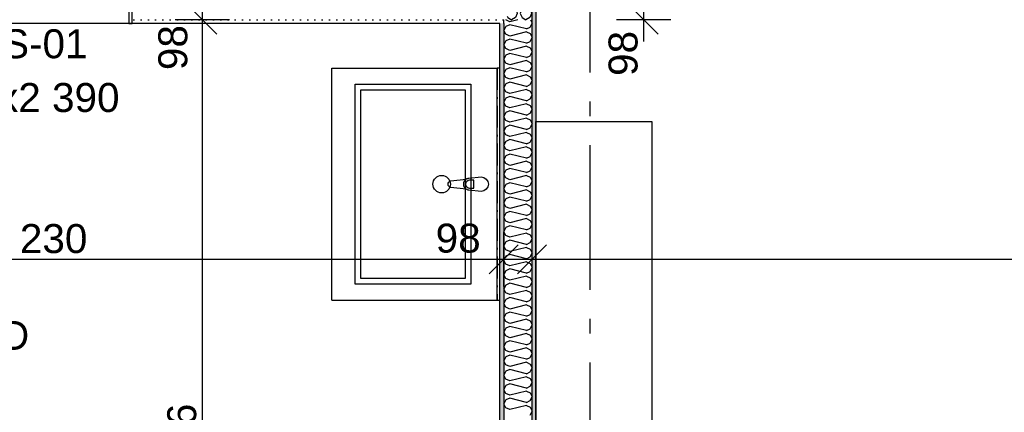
# Model space of a CAD drawing. Header units: millimetres. Extents: x -150 to 340931, y -1115 to 365939.
# Tile 159 of 253: x 296268 to 299667, y 352915 to 354270. Entities that reach past the tile are written whole.
import ezdxf
from ezdxf.enums import TextEntityAlignment as Align

# ---------------------------------------------------------------- set-up
doc = ezdxf.new("R2010")
doc.units = ezdxf.units.MM
doc.header["$LTSCALE"] = 0.5
doc.header["$MEASUREMENT"] = 0
for name, pattern in [('Akselinje', [1500, 1000, -200, 100, -200]), ('Over snittplan', [260, 150, -50, 10, -50]), ('PLINE', [0])]:
    doc.linetypes.add(name, pattern=pattern)
doc.layers.add('236- Innvendig kledning og overflate(Nye konstruksjoner)', color=7, linetype='Continuous', lineweight=0)
for name, color, linetype in [('242- Ikke-bærende innervegger (Skravur)(Nye konstruksjoner)', 7, 'Continuous'), ('242- Ikke-bærende innervegger(Nye konstruksjoner)', 7, 'Continuous'), ('244- Vinduer_ dører_ foldevegger(Nye konstruksjoner)', 7, 'Continuous'), ('25-- Dekker(Nye konstruksjoner)', 7, 'Continuous'), ('273- Kjøkkeninnredning(Nye konstruksjoner)', 7, 'Continuous'), ('82-- Modullinjer(Nye konstruksjoner)', 7, 'Continuous'), ('842-M___1_50 Målsetting bygning(Nye konstruksjoner)', 7, 'Continuous'), ('852- Teknisk_symbolsk informasjon_ bygning(Nye konstruksjoner)', 7, 'Continuous'), ('862- M___Nettoareal(Nye konstruksjoner)', 7, 'Continuous'), ('862- M___Nettoareal(Polylinje)(Nye konstruksjoner)', 7, 'Continuous'), ('862- M___Nettoareal(Tekst)(Nye konstruksjoner)', 7, 'Continuous')]:
    doc.layers.add(name, color=color, linetype=linetype)
doc.styles.add('GENERATED_STYLE_1', font='txt')
doc.styles.add('GENERATED_STYLE_3', font='arial.ttf')
doc.styles.add('GENERATED_STYLE_5', font='arial.ttf')
doc.dimstyles.new('GENERATED_STYLE__1', dxfattribs={"dimtxt": 100, "dimasz": 95, "dimexe": 0.18, "dimexo": 0.0625, "dimgap": 0, "dimtad": 1, "dimtih": 1, "dimtoh": 1, "dimdec": 0, "dimzin": 0, "dimdsep": 46, "dimtxsty": 'GENERATED_STYLE_3', "dimblk": 'ARROWHEAD_6', "dimblk1": 'ARROWHEAD_6', "dimblk2": 'ARROWHEAD_6', "dimcen": 0.09, "dimse1": 1, "dimse2": 1, "dimclrd": 256, "dimclre": 256, "dimclrt": 256, "dimadec": 1, "dimazin": 0, "dimtfac": 1, "dimtdec": 4, "dimtmove": 0, "dimatfit": 3, "dimfxl": 1, "dimtolj": 1, "dimtzin": 0, "dimarcsym": 0})
doc.dimstyles.new('GENERATED_STYLE__2', dxfattribs={"dimtxt": 100, "dimasz": 95, "dimexe": 0.18, "dimexo": 0.0625, "dimgap": 0, "dimtad": 1, "dimdec": 0, "dimzin": 0, "dimdsep": 46, "dimtxsty": 'GENERATED_STYLE_3', "dimblk": 'ARROWHEAD_6', "dimblk1": 'ARROWHEAD_6', "dimblk2": 'ARROWHEAD_6', "dimcen": 0.09, "dimse1": 1, "dimse2": 1, "dimclrd": 256, "dimclre": 256, "dimclrt": 256, "dimadec": 1, "dimazin": 0, "dimtfac": 1, "dimtdec": 4, "dimtmove": 0, "dimatfit": 3, "dimfxl": 1, "dimtolj": 1, "dimtzin": 0, "dimarcsym": 0})
doc.dimstyles.new('GENERATED_STYLE__4', dxfattribs={"dimtxt": 100, "dimasz": 95, "dimexe": 0.18, "dimexo": 0.0625, "dimgap": 0, "dimtad": 1, "dimdec": 0, "dimzin": 0, "dimdsep": 46, "dimtxsty": 'GENERATED_STYLE_3', "dimblk": 'ARROWHEAD_6', "dimblk1": 'ARROWHEAD_6', "dimblk2": 'ARROWHEAD_6', "dimcen": 0.09, "dimse1": 1, "dimse2": 1, "dimclrd": 256, "dimclre": 256, "dimclrt": 256, "dimadec": 1, "dimazin": 0, "dimtfac": 1, "dimtdec": 4, "dimtmove": 2, "dimatfit": 3, "dimfxl": 1, "dimtolj": 1, "dimtzin": 0, "dimarcsym": 0})
pattern_1 = [(0, (0, 0), (0, 43.30127), [0, -25]), (0, (12.5, 21.65), (0, 43.30127), [0, -25])]

# ---------------------------------------------------------------- blocks, each defined once
blk = doc.blocks.new('STUE__7', base_point=(299299.5, 355025.2))
at = {"layer": '862- M___Nettoareal(Polylinje)(Nye konstruksjoner)', "linetype": 'PLINE', "flags": 128}
blk.add_lwpolyline([(298050, 349780.7), (302741, 349780.7), (302741, 356380.7), (298050, 356380.7), (298050, 355490.7), (298050, 354480.7)], close=True, dxfattribs=at)
at = {"layer": '862- M___Nettoareal(Tekst)(Nye konstruksjoner)', "style": 'GENERATED_STYLE_1'}
for tag, p in [('DUMMY_861', (299523.6, 355213.4)), ('ROOM_NAME', (299075.4, 355163.6)), ('DUMMY_862', (299075.4, 355025.2))]:
    blk.add_attdef(tag, text='', height=100, dxfattribs=at).set_placement(p, align=Align.TOP_LEFT)
blk = doc.blocks.new('BAD__40', base_point=(296223.3, 353093.5))
at = {"layer": '862- M___Nettoareal(Polylinje)(Nye konstruksjoner)', "linetype": 'PLINE', "flags": 128}
blk.add_lwpolyline([(294722, 354256.6), (294722, 351276.6), (297926, 351276.6), (297926, 354256.6)], close=True, dxfattribs=at)
at = {"layer": '862- M___Nettoareal(Tekst)(Nye konstruksjoner)', "style": 'GENERATED_STYLE_1'}
for tag, p in [('DUMMY_861', (296420.6, 353281.7)), ('ROOM_NAME', (296026, 353230.2)), ('DUMMY_862', (296026, 353093.5))]:
    blk.add_attdef(tag, text='', height=100, dxfattribs=at).set_placement(p, align=Align.TOP_LEFT)
blk = doc.blocks.new('Standard grid marker[86]', base_point=(298236, 363787.1))
at = {"layer": '82-- Modullinjer(Nye konstruksjoner)', "linetype": 'Akselinje'}
blk.add_line((298236, 363587.1), (298236, 339987.1), dxfattribs=at)
at = {"layer": '82-- Modullinjer(Nye konstruksjoner)', "style": 'GENERATED_STYLE_5'}
for tag, p in [('AC_MarkerText_1_0', (298236, 363965.3)), ('AC_MarkerText_1_1', (298236, 339715.3))]:
    blk.add_attdef(tag, text='', height=100, rotation=360, dxfattribs=at).set_placement(p, align=Align.TOP_CENTER)
blk = doc.blocks.new('Baderomsinnredning[153]', base_point=(297346, 353302.1))
at = {"layer": '273- Kjøkkeninnredning(Nye konstruksjoner)', "linetype": 'PLINE'}
for p, q in [((297346, 353302.1), (297346, 354102.1)), ((297346, 354102.1), (297916, 354102.1)), ((297916, 353302.1), (297916, 354102.1)), ((297426, 353357.1), (297426, 354047.1)), ((297426, 354047.1), (297826, 354047.1)), ((297826, 354047.1), (297826, 353357.1)), ((297446, 353377.1), (297446, 354027.1)), ((297446, 354027.1), (297806, 354027.1)), ((297806, 354027.1), (297806, 353377.1)), ((297836.1, 353715.7), (297821.2, 353715.7)), ((297836.1, 353688.5), (297836.1, 353715.7)), ((297821.2, 353688.5), (297836.1, 353688.5)), ((297806, 353377.1), (297446, 353377.1)), ((297826, 353357.1), (297426, 353357.1)), ((297346, 353302.1), (297916, 353302.1))]:
    blk.add_line(p, q, dxfattribs=at)
at = {"layer": '273- Kjøkkeninnredning(Nye konstruksjoner)', "linetype": 'PLINE', "flags": 128}
blk.add_lwpolyline([(297861, 353677.1), (297819.1, 353681.1, -0.12102), (297809.5, 353684.4), (297756.6, 353691, -0.882566), (297756.6, 353713.2), (297809.5, 353719.9, -0.12102), (297819.1, 353723.1), (297861, 353727.1, -1)], format="xyb", close=True, dxfattribs=at)
at = {"layer": '273- Kjøkkeninnredning(Nye konstruksjoner)', "linetype": 'PLINE'}
blk.add_circle((297724.8, 353702.1), 30, dxfattribs=at)
for centre, radius, start, end in [((297821, 353702.1), 21.1, 122.771, 237.229), ((297821.2, 353702.1), 13.6, 90, 270)]:
    blk.add_arc(centre, radius, start, end, dxfattribs=at)
blk = doc.blocks.new('Speil[154]', base_point=(297916, 354102.1))
at = {"layer": '273- Kjøkkeninnredning(Nye konstruksjoner)', "linetype": 'Over snittplan'}
for p, q in [((297916, 354102.1), (297916, 353302.1)), ((297926, 354102.1), (297916, 354102.1)), ((297926, 353302.1), (297926, 354102.1)), ((297916, 353302.1), (297926, 353302.1))]:
    blk.add_line(p, q, dxfattribs=at)
at = {"layer": '273- Kjøkkeninnredning(Nye konstruksjoner)', "linetype": 'Over snittplan', "flags": 128}
blk.add_lwpolyline([(297916, 354102.1), (297916, 353302.1), (297926, 353302.1), (297926, 354102.1)], close=True, dxfattribs=at)
blk = doc.blocks.new('*D774')
at = {"layer": '842-M___1_50 Målsetting bygning(Nye konstruksjoner)', "linetype": 'PLINE'}
for p, q in [((276294.5, 363585.1), (276294.5, 363772.6)), ((335668.8, 363585.1), (335668.8, 363772.6)), ((276344.5, 363728.9), (276244.5, 363628.9)), ((335618.8, 363628.9), (335718.8, 363728.9)), ((276219.5, 363678.9), (276294.5, 363678.9)), ((276294.5, 363678.9), (335668.8, 363678.9)), ((335668.8, 363678.9), (335743.8, 363678.9))]:
    blk.add_line(p, q, dxfattribs=at)
at = {"layer": '842-M___1_50 Målsetting bygning(Nye konstruksjoner)', "insert": (305772, 363698.9), "char_height": 100, "attachment_point": 7, "style": 'GENERATED_STYLE_3'}
blk.add_mtext('\\A1;{\\pql;\\fArial|b0|i0|c0|p0;\\W1.000000;59\xa0374}', dxfattribs=at)
blk = doc.blocks.new('ARROWHEAD_6')
at = {"linetype": 'Continuous'}
for p, q in [((-0.5, -0.5), (0.5, 0.5)), ((0, 0), (-1, 0))]:
    blk.add_line(p, q, dxfattribs=at)
blk = doc.blocks.new('*D1130')
at = {"layer": '842-M___1_50 Målsetting bygning(Nye konstruksjoner)', "linetype": 'PLINE'}
for p, q in [((298372.3, 354417.6), (298472.3, 354317.6)), ((298516.1, 354367.6), (298328.6, 354367.6)), ((298422.3, 354269.6), (298422.3, 354367.6)), ((298372.3, 354319.6), (298472.3, 354219.6)), ((298516.1, 354269.6), (298328.6, 354269.6)), ((298422.3, 354194.6), (298422.3, 354269.6))]:
    blk.add_line(p, q, dxfattribs=at)
at = {"layer": '842-M___1_50 Målsetting bygning(Nye konstruksjoner)', "char_height": 100, "attachment_point": 7, "rotation": 90, "style": 'GENERATED_STYLE_3'}
for s, insert in [('\\A1;{\\pql;\\fArial|b0|i0|c0|p0;\\W1.000000;100}', (298262.3, 354303)), ('\\A1;{\\pql;\\fArial|b0|i0|c0|p0;\\W1.000000;98}', (298402.3, 354075.5))]:
    blk.add_mtext(s, dxfattribs=dict(at, insert=insert))
blk = doc.blocks.new('*X1329')
at = {"layer": '242- Ikke-bærende innervegger (Skravur)(Nye konstruksjoner)', "linetype": 'PLINE'}
for p, q in [((298021, 354348), (298024.2, 354354.8)), ((298021, 354348), (298035.4, 354290.5)), ((298033.8, 354364.4), (298037, 354365.9)), ((297980.6, 354311.3), (297985.8, 354290.5)), ((298008.4, 354339), (297996.3, 354290.5)), ((297950.8, 354281.4), (297952.7, 354277.2)), ((297952.7, 354277.2), (297966.3, 354269.6)), ((297979.8, 354277.2), (297966.3, 354269.6)), ((297985.8, 354290.5), (297979.8, 354277.2)), ((297996.3, 354290.5), (298002.3, 354277.2)), ((298002.3, 354277.2), (298015.8, 354269.6)), ((298029.4, 354277.2), (298015.8, 354269.6)), ((298035.4, 354290.5), (298029.4, 354277.2))]:
    blk.add_line(p, q, dxfattribs=at)
blk = doc.blocks.new('Dørstempel[321]', base_point=(296179.8, 354256.6))
at = {"layer": '852- Teknisk_symbolsk informasjon_ bygning(Nye konstruksjoner)', "char_height": 100, "attachment_point": 1, "rotation": 360, "style": 'GENERATED_STYLE_3'}
for s, insert in [('\\A1;{\\pql;\\pt0,50;\\fArial|b0|i0|c0|p0;\\W1.000000;955\\fArial|b0|i0|c0|p0;\\W1.000000;\\A1{\\H.66x;\\S^  ;}\\fArial|b0|i0|c0|p0;\\W1.000000;\\fArial|b0|i0|c0|p0;\\W1.000000;\\A1{\\H.66x;\\S^  ;}}', (295964.8, 354051.2)), ('\\A1;{\\pql;\\pt0,50;\\fArial|b0|i0|c0|p0;\\W1.000000;x2\xa0390\\fArial|b0|i0|c0|p0;\\W1.000000;\\A1{\\H.66x;\\S^  ;}\\fArial|b0|i0|c0|p0;\\W1.000000;\\fArial|b0|i0|c0|p0;\\W1.000000;\\A1{\\H.66x;\\S^  ;}}', (296193.6, 354051.2))]:
    blk.add_mtext(s, dxfattribs=dict(at, insert=insert))
at = {"layer": '852- Teknisk_symbolsk informasjon_ bygning(Nye konstruksjoner)', "style": 'GENERATED_STYLE_3'}
blk.add_attdef('AC_WIDO_ID', text='', height=100, rotation=360, dxfattribs=at).set_placement((296285.1, 354106.6), align=Align.BOTTOM_CENTER)
blk.add_attdef('DUMMY_228', text='', height=100, rotation=360, dxfattribs=at).set_placement((295888.6, 354074), align=Align.TOP_RIGHT)
blk.add_attdef('DUMMY_229', text='', height=100, rotation=360, dxfattribs=at).set_placement((296605.3, 354074), align=Align.TOP_LEFT)
blk = doc.blocks.new('Skyvedør med pocketkarm[24]')
at = {"layer": '236- Innvendig kledning og overflate(Nye konstruksjoner)', "linetype": 'PLINE'}
for p, q in [((295702.5, 354367.6), (295702.5, 354380.6)), ((295702.5, 354367.6), (295702.5, 354380.6)), ((296657, 354367.6), (296657, 354380.6)), ((296657, 354367.6), (296657, 354380.6)), ((295702.5, 354256.6), (295702.5, 354269.6)), ((295702.5, 354256.6), (295702.5, 354269.6)), ((296657, 354256.6), (296657, 354269.6)), ((296657, 354256.6), (296657, 354269.6))]:
    blk.add_line(p, q, dxfattribs=at)
at = {"layer": '244- Vinduer_ dører_ foldevegger(Nye konstruksjoner)', "linetype": 'PLINE'}
for p, q in [((296657, 354380.6), (295702.5, 354380.6)), ((295714.5, 354380.6), (295702.5, 354380.6)), ((295702.5, 354380.6), (295702.5, 354355.6)), ((295714.5, 354343.6), (295714.5, 354380.6)), ((296645, 354380.6), (296645, 354256.6)), ((296657, 354380.6), (296645, 354380.6)), ((296657, 354256.6), (296657, 354380.6)), ((295702.5, 354355.6), (294767, 354355.6)), ((294767, 354355.6), (294767, 354281.6)), ((294779, 354293.6), (294779, 354343.6)), ((294779, 354343.6), (295702.5, 354343.6)), ((295702.5, 354355.6), (295702.5, 354367.6)), ((295702.5, 354355.6), (295702.5, 354367.6)), ((295702.5, 354343.6), (295702.5, 354355.6)), ((295702.5, 354343.6), (295714.5, 354343.6)), ((296657, 354269.6), (296657, 354367.6)), ((296657, 354269.6), (296657, 354367.6)), ((295514.5, 354298.6), (295514.5, 354338.6)), ((295514.5, 354338.6), (296445, 354338.6)), ((296445, 354338.6), (296445, 354298.6)), ((294767, 354281.6), (295702.5, 354281.6)), ((295702.5, 354293.6), (294779, 354293.6)), ((296445, 354298.6), (295514.5, 354298.6)), ((295714.5, 354293.6), (295702.5, 354293.6)), ((295702.5, 354281.6), (295702.5, 354293.6)), ((295702.5, 354281.6), (295702.5, 354256.6)), ((295702.5, 354269.6), (295702.5, 354281.6)), ((295702.5, 354269.6), (295702.5, 354281.6)), ((295714.5, 354256.6), (295714.5, 354293.6)), ((296657, 354256.6), (295702.5, 354256.6)), ((295702.5, 354256.6), (295714.5, 354256.6)), ((296645, 354256.6), (296657, 354256.6)), ((295779.8, 354136.6), (295829.8, 354186.6)), ((295979.8, 354136.6), (295779.8, 354136.6)), ((295779.8, 354136.6), (295829.8, 354086.6))]:
    blk.add_line(p, q, dxfattribs=at)
at = {"layer": '852- Teknisk_symbolsk informasjon_ bygning(Nye konstruksjoner)'}
ref = blk.add_blockref('Dørstempel[321]', (296179.8, 354256.6), dxfattribs=at)
ref.add_attrib('AC_WIDO_ID', 'IDS-01', dxfattribs={"color": 7, "height": 100, "rotation": 360, "style": 'GENERATED_STYLE_3'}).set_placement((296285.1, 354106.6), align=Align.BOTTOM_CENTER)
blk = doc.blocks.new('*X1445')
at = {"layer": '242- Ikke-bærende innervegger (Skravur)(Nye konstruksjoner)', "linetype": 'PLINE'}
for p, q in [((297946.6, 354246.3), (297939, 354232.8)), ((297946.6, 354268.8), (297946.1, 354269.6)), ((297959.8, 354262.8), (297946.6, 354268.8)), ((297959.8, 354252.4), (297946.6, 354246.3)), ((297987.3, 354269.6), (297959.8, 354262.8)), ((298017.3, 354238), (297959.8, 354252.4)), ((298017.3, 354238), (298030.6, 354244)), ((298030.6, 354244), (298037, 354257.6)), ((298031.3, 354269.6), (298037, 354257.6)), ((297946.6, 354219.2), (297939, 354232.8)), ((297959.8, 354213.2), (297946.6, 354219.2)), ((298017.3, 354227.6), (297959.8, 354213.2)), ((298017.3, 354227.6), (298030.6, 354221.5)), ((298030.6, 354221.5), (298037, 354208)), ((298030.6, 354194.5), (298037, 354208)), ((297946.6, 354196.7), (297939, 354183.2)), ((297946.6, 354169.7), (297939, 354183.2)), ((297959.8, 354202.8), (297946.6, 354196.7)), ((298017.3, 354188.4), (297959.8, 354202.8)), ((298017.3, 354178), (297959.8, 354163.6)), ((298017.3, 354188.4), (298030.6, 354194.5)), ((298017.3, 354178), (298030.6, 354172)), ((297946.6, 354147.2), (297939, 354133.6)), ((297959.8, 354163.6), (297946.6, 354169.7)), ((297959.8, 354153.2), (297946.6, 354147.2)), ((298017.3, 354138.8), (297959.8, 354153.2)), ((298017.3, 354138.8), (298030.6, 354144.9)), ((298030.6, 354172), (298037, 354158.4)), ((298030.6, 354144.9), (298037, 354158.4)), ((297946.6, 354120.1), (297939, 354133.6)), ((297959.8, 354114.1), (297946.6, 354120.1)), ((298017.3, 354128.4), (297959.8, 354114.1)), ((298017.3, 354128.4), (298030.6, 354122.4)), ((298030.6, 354122.4), (298037, 354108.8)), ((298030.6, 354095.3), (298037, 354108.8)), ((297946.6, 354097.6), (297939, 354084.1)), ((297946.6, 354070.5), (297939, 354084.1)), ((297959.8, 354103.6), (297946.6, 354097.6)), ((298017.3, 354089.3), (297959.8, 354103.6)), ((298017.3, 354078.9), (297959.8, 354064.5)), ((298017.3, 354089.3), (298030.6, 354095.3)), ((298017.3, 354078.9), (298030.6, 354072.8)), ((298030.6, 354072.8), (298037, 354059.3)), ((297946.6, 354048), (297939, 354034.5)), ((297959.8, 354064.5), (297946.6, 354070.5)), ((297959.8, 354054.1), (297946.6, 354048)), ((298017.3, 354039.7), (297959.8, 354054.1)), ((298017.3, 354039.7), (298030.6, 354045.7)), ((298030.6, 354045.7), (298037, 354059.3)), ((297946.6, 354020.9), (297939, 354034.5)), ((297959.8, 354014.9), (297946.6, 354020.9)), ((297959.8, 354004.5), (297946.6, 353998.5)), ((298017.3, 354029.3), (297959.8, 354014.9)), ((298017.3, 353990.1), (297959.8, 354004.5)), ((298017.3, 354029.3), (298030.6, 354023.2)), ((298030.6, 354023.2), (298037, 354009.7)), ((298030.6, 353996.2), (298037, 354009.7)), ((297946.6, 353998.5), (297939, 353984.9)), ((297946.6, 353971.4), (297939, 353984.9)), ((297959.8, 353965.3), (297946.6, 353971.4)), ((298017.3, 353979.7), (297959.8, 353965.3)), ((298017.3, 353990.1), (298030.6, 353996.2)), ((298017.3, 353979.7), (298030.6, 353973.7)), ((298030.6, 353973.7), (298037, 353960.1)), ((297946.6, 353948.9), (297939, 353935.3)), ((297959.8, 353954.9), (297946.6, 353948.9)), ((298017.3, 353940.5), (297959.8, 353954.9)), ((298017.3, 353940.5), (298030.6, 353946.6)), ((298030.6, 353946.6), (298037, 353960.1)), ((297946.6, 353921.8), (297939, 353935.3)), ((297959.8, 353915.8), (297946.6, 353921.8)), ((297959.8, 353905.3), (297946.6, 353899.3)), ((298017.3, 353930.1), (297959.8, 353915.8)), ((298017.3, 353891), (297959.8, 353905.3)), ((298017.3, 353930.1), (298030.6, 353924.1)), ((298030.6, 353924.1), (298037, 353910.6)), ((298030.6, 353897), (298037, 353910.6)), ((297946.6, 353899.3), (297939, 353885.8)), ((297946.6, 353872.2), (297939, 353885.8)), ((297959.8, 353866.2), (297946.6, 353872.2)), ((298017.3, 353880.6), (297959.8, 353866.2)), ((298017.3, 353891), (298030.6, 353897)), ((298017.3, 353880.6), (298030.6, 353874.5)), ((298030.6, 353874.5), (298037, 353861)), ((297946.6, 353849.7), (297939, 353836.2)), ((297946.6, 353822.7), (297939, 353836.2)), ((297959.8, 353855.8), (297946.6, 353849.7)), ((298017.3, 353841.4), (297959.8, 353855.8)), ((298017.3, 353841.4), (298030.6, 353847.4)), ((298030.6, 353847.4), (298037, 353861)), ((297946.6, 353800.2), (297939, 353786.6)), ((297959.8, 353816.6), (297946.6, 353822.7)), ((297959.8, 353806.2), (297946.6, 353800.2)), ((298017.3, 353831), (297959.8, 353816.6)), ((298017.3, 353791.8), (297959.8, 353806.2)), ((298017.3, 353831), (298030.6, 353824.9)), ((298030.6, 353824.9), (298037, 353811.4)), ((298030.6, 353797.9), (298037, 353811.4)), ((297946.6, 353773.1), (297939, 353786.6)), ((297959.8, 353767), (297946.6, 353773.1)), ((298017.3, 353781.4), (297959.8, 353767)), ((298017.3, 353791.8), (298030.6, 353797.9)), ((298017.3, 353781.4), (298030.6, 353775.4)), ((298030.6, 353775.4), (298037, 353761.8)), ((297946.6, 353750.6), (297939, 353737)), ((297946.6, 353723.5), (297939, 353737)), ((297959.8, 353756.6), (297946.6, 353750.6)), ((298017.3, 353742.2), (297959.8, 353756.6)), ((298017.3, 353731.8), (297959.8, 353717.5)), ((298017.3, 353742.2), (298030.6, 353748.3)), ((298017.3, 353731.8), (298030.6, 353725.8)), ((298030.6, 353748.3), (298037, 353761.8)), ((297946.6, 353701), (297939, 353687.5)), ((297959.8, 353717.5), (297946.6, 353723.5)), ((297959.8, 353707), (297946.6, 353701)), ((298017.3, 353692.7), (297959.8, 353707)), ((298017.3, 353692.7), (298030.6, 353698.7)), ((298030.6, 353725.8), (298037, 353712.3)), ((298030.6, 353698.7), (298037, 353712.3)), ((297946.6, 353673.9), (297939, 353687.5)), ((297959.8, 353667.9), (297946.6, 353673.9)), ((298017.3, 353682.3), (297959.8, 353667.9)), ((298017.3, 353682.3), (298030.6, 353676.2)), ((298030.6, 353676.2), (298037, 353662.7)), ((297946.6, 353651.4), (297939, 353637.9)), ((297946.6, 353624.4), (297939, 353637.9)), ((297959.8, 353657.5), (297946.6, 353651.4)), ((298017.3, 353643.1), (297959.8, 353657.5)), ((298017.3, 353632.7), (297959.8, 353618.3)), ((298017.3, 353643.1), (298030.6, 353649.1)), ((298017.3, 353632.7), (298030.6, 353626.6)), ((298030.6, 353649.1), (298037, 353662.7)), ((297946.6, 353601.9), (297939, 353588.3)), ((297959.8, 353618.3), (297946.6, 353624.4)), ((297959.8, 353607.9), (297946.6, 353601.9)), ((298017.3, 353593.5), (297959.8, 353607.9)), ((298017.3, 353593.5), (298030.6, 353599.6)), ((298030.6, 353626.6), (298037, 353613.1)), ((298030.6, 353599.6), (298037, 353613.1)), ((297946.6, 353574.8), (297939, 353588.3)), ((297959.8, 353568.7), (297946.6, 353574.8)), ((298017.3, 353583.1), (297959.8, 353568.7)), ((298017.3, 353583.1), (298030.6, 353577.1)), ((298030.6, 353577.1), (298037, 353563.5)), ((298030.6, 353550), (298037, 353563.5)), ((297946.6, 353552.3), (297939, 353538.7)), ((297946.6, 353525.2), (297939, 353538.7)), ((297959.8, 353558.3), (297946.6, 353552.3)), ((298017.3, 353544), (297959.8, 353558.3)), ((298017.3, 353533.5), (297959.8, 353519.2)), ((298017.3, 353544), (298030.6, 353550)), ((298017.3, 353533.5), (298030.6, 353527.5)), ((297946.6, 353502.7), (297939, 353489.2)), ((297959.8, 353519.2), (297946.6, 353525.2)), ((297959.8, 353508.7), (297946.6, 353502.7)), ((298017.3, 353494.4), (297959.8, 353508.7)), ((298017.3, 353494.4), (298030.6, 353500.4)), ((298030.6, 353527.5), (298037, 353514)), ((298030.6, 353500.4), (298037, 353514)), ((297946.6, 353475.6), (297939, 353489.2)), ((297959.8, 353469.6), (297946.6, 353475.6)), ((298017.3, 353484), (297959.8, 353469.6)), ((298017.3, 353484), (298030.6, 353477.9)), ((298030.6, 353477.9), (298037, 353464.4)), ((298030.6, 353450.8), (298037, 353464.4)), ((297946.6, 353453.1), (297939, 353439.6)), ((297946.6, 353426.1), (297939, 353439.6)), ((297959.8, 353459.2), (297946.6, 353453.1)), ((297959.8, 353420), (297946.6, 353426.1)), ((298017.3, 353444.8), (297959.8, 353459.2)), ((298017.3, 353434.4), (297959.8, 353420)), ((298017.3, 353444.8), (298030.6, 353450.8)), ((298017.3, 353434.4), (298030.6, 353428.3)), ((298030.6, 353428.3), (298037, 353414.8)), ((297946.6, 353403.6), (297939, 353390)), ((297959.8, 353409.6), (297946.6, 353403.6)), ((298017.3, 353395.2), (297959.8, 353409.6)), ((298017.3, 353395.2), (298030.6, 353401.3)), ((298030.6, 353401.3), (298037, 353414.8)), ((297946.6, 353376.5), (297939, 353390)), ((297959.8, 353370.4), (297946.6, 353376.5)), ((297959.8, 353360), (297946.6, 353354)), ((298017.3, 353384.8), (297959.8, 353370.4)), ((298017.3, 353345.7), (297959.8, 353360)), ((298017.3, 353384.8), (298030.6, 353378.8)), ((298030.6, 353378.8), (298037, 353365.2)), ((298030.6, 353351.7), (298037, 353365.2)), ((297946.6, 353354), (297939, 353340.4)), ((297946.6, 353326.9), (297939, 353340.4)), ((297959.8, 353320.9), (297946.6, 353326.9)), ((298017.3, 353335.2), (297959.8, 353320.9)), ((298017.3, 353345.7), (298030.6, 353351.7)), ((298017.3, 353335.2), (298030.6, 353329.2)), ((298030.6, 353329.2), (298037, 353315.7)), ((297946.6, 353304.4), (297939, 353290.9)), ((297946.6, 353277.3), (297939, 353290.9)), ((297959.8, 353310.5), (297946.6, 353304.4)), ((298017.3, 353296.1), (297959.8, 353310.5)), ((298017.3, 353296.1), (298030.6, 353302.1)), ((298030.6, 353302.1), (298037, 353315.7)), ((297959.8, 353271.3), (297946.6, 353277.3)), ((297959.8, 353260.9), (297946.6, 353254.8)), ((298017.3, 353285.7), (297959.8, 353271.3)), ((298017.3, 353246.5), (297959.8, 353260.9)), ((298017.3, 353285.7), (298030.6, 353279.6)), ((298030.6, 353279.6), (298037, 353266.1)), ((298030.6, 353252.5), (298037, 353266.1)), ((297946.6, 353254.8), (297939, 353241.3)), ((297946.6, 353227.8), (297939, 353241.3)), ((297959.8, 353221.7), (297946.6, 353227.8)), ((298017.3, 353236.1), (297959.8, 353221.7)), ((298017.3, 353246.5), (298030.6, 353252.5)), ((298017.3, 353236.1), (298030.6, 353230)), ((298030.6, 353230), (298037, 353216.5)), ((297946.6, 353205.3), (297939, 353191.7)), ((297946.6, 353178.2), (297939, 353191.7)), ((297959.8, 353211.3), (297946.6, 353205.3)), ((298017.3, 353196.9), (297959.8, 353211.3)), ((298017.3, 353196.9), (298030.6, 353203)), ((298030.6, 353203), (298037, 353216.5)), ((297946.6, 353155.7), (297939, 353142.1)), ((297959.8, 353172.1), (297946.6, 353178.2)), ((297959.8, 353161.7), (297946.6, 353155.7)), ((298017.3, 353186.5), (297959.8, 353172.1)), ((298017.3, 353147.4), (297959.8, 353161.7)), ((298017.3, 353186.5), (298030.6, 353180.5)), ((298030.6, 353180.5), (298037, 353166.9)), ((298030.6, 353153.4), (298037, 353166.9)), ((297946.6, 353128.6), (297939, 353142.1)), ((297959.8, 353122.6), (297946.6, 353128.6)), ((298017.3, 353136.9), (297959.8, 353122.6)), ((298017.3, 353147.4), (298030.6, 353153.4)), ((298017.3, 353136.9), (298030.6, 353130.9)), ((298030.6, 353130.9), (298037, 353117.4)), ((297946.6, 353106.1), (297939, 353092.6)), ((297946.6, 353079), (297939, 353092.6)), ((297959.8, 353112.2), (297946.6, 353106.1)), ((298017.3, 353097.8), (297959.8, 353112.2)), ((298017.3, 353087.4), (297959.8, 353073)), ((298017.3, 353097.8), (298030.6, 353103.8)), ((298017.3, 353087.4), (298030.6, 353081.3)), ((298030.6, 353103.8), (298037, 353117.4)), ((297946.6, 353056.5), (297939, 353043)), ((297959.8, 353073), (297946.6, 353079)), ((297959.8, 353062.6), (297946.6, 353056.5)), ((298017.3, 353048.2), (297959.8, 353062.6)), ((298017.3, 353048.2), (298030.6, 353054.3)), ((298030.6, 353081.3), (298037, 353067.8)), ((298030.6, 353054.3), (298037, 353067.8)), ((297946.6, 353029.5), (297939, 353043)), ((297959.8, 353023.4), (297946.6, 353029.5)), ((298017.3, 353037.8), (297959.8, 353023.4)), ((298017.3, 353037.8), (298030.6, 353031.8)), ((298030.6, 353031.8), (298037, 353018.2)), ((298030.6, 353004.7), (298037, 353018.2)), ((297946.6, 353007), (297939, 352993.4)), ((297946.6, 352979.9), (297939, 352993.4)), ((297959.8, 353013), (297946.6, 353007)), ((298017.3, 352998.6), (297959.8, 353013)), ((298017.3, 352988.2), (297959.8, 352973.8)), ((298017.3, 352998.6), (298030.6, 353004.7)), ((298017.3, 352988.2), (298030.6, 352982.2)), ((297946.6, 352957.4), (297939, 352943.9)), ((297959.8, 352973.8), (297946.6, 352979.9)), ((297959.8, 352963.4), (297946.6, 352957.4)), ((298017.3, 352949.1), (297959.8, 352963.4)), ((298017.3, 352949.1), (298030.6, 352955.1)), ((298030.6, 352982.2), (298037, 352968.6)), ((298030.6, 352955.1), (298037, 352968.6)), ((297946.6, 352930.3), (297939, 352943.9)), ((297959.8, 352924.3), (297946.6, 352930.3)), ((298017.3, 352938.6), (297959.8, 352924.3)), ((298017.3, 352938.6), (298030.6, 352932.6)), ((298030.6, 352932.6), (298037, 352919.1)), ((298030.6, 352905.5), (298037, 352919.1))]:
    blk.add_line(p, q, dxfattribs=at)
blk = doc.blocks.new('*D1568')
at = {"layer": '842-M___1_50 Målsetting bygning(Nye konstruksjoner)', "linetype": 'PLINE'}
for p, q in [((296849, 354319.6), (296949, 354219.6)), ((296899, 351263.6), (296899, 354269.6)), ((296849, 351313.6), (296949, 351213.6)), ((296992.7, 351263.6), (296805.2, 351263.6))]:
    blk.add_line(p, q, dxfattribs=at)
at = {"layer": '842-M___1_50 Målsetting bygning(Nye konstruksjoner)', "char_height": 100, "attachment_point": 7, "rotation": 90, "style": 'GENERATED_STYLE_3'}
for s, insert in [('\\A1;{\\pql;\\fArial|b0|i0|c0|p0;\\W1.000000;98}', (296848.2, 354095.7)), ('\\A1;{\\pql;\\fArial|b0|i0|c0|p0;\\W1.000000;3\xa0006}', (296879, 352595.1))]:
    blk.add_mtext(s, dxfattribs=dict(at, insert=insert))
blk = doc.blocks.new('*D1569')
at = {"layer": '842-M___1_50 Målsetting bygning(Nye konstruksjoner)', "linetype": 'PLINE'}
for p, q in [((296849, 354417.6), (296949, 354317.6)), ((296992.7, 354367.6), (296805.2, 354367.6)), ((296899, 354269.6), (296899, 354367.6)), ((296849, 354319.6), (296949, 354219.6)), ((296992.7, 354269.6), (296805.2, 354269.6)), ((296899, 351263.6), (296899, 354269.6))]:
    blk.add_line(p, q, dxfattribs=at)
blk = doc.blocks.new('*D1572')
at = {"layer": '842-M___1_50 Målsetting bygning(Nye konstruksjoner)', "linetype": 'PLINE'}
for p, q in [((294709, 355955), (294709, 356142.5)), ((294759, 356098.7), (294659, 355998.7)), ((297827, 356098.7), (297727, 355998.7)), ((294611, 356048.7), (294709, 356048.7)), ((294709, 356048.7), (297777, 356048.7))]:
    blk.add_line(p, q, dxfattribs=at)
at = {"layer": '842-M___1_50 Målsetting bygning(Nye konstruksjoner)', "char_height": 100, "attachment_point": 7, "rotation": 360, "style": 'GENERATED_STYLE_3'}
for s, insert in [('\\A1;{\\pql;\\fArial|b0|i0|c0|p0;\\W1.000000;98}', (294722.3, 356070.2)), ('\\A1;{\\pql;\\fArial|b0|i0|c0|p0;\\W1.000000;3\xa0068}', (296071.4, 356068.7))]:
    blk.add_mtext(s, dxfattribs=dict(at, insert=insert))
blk = doc.blocks.new('*D1573')
at = {"layer": '842-M___1_50 Målsetting bygning(Nye konstruksjoner)', "linetype": 'PLINE'}
for p, q in [((297777, 355955), (297777, 356142.5)), ((298037, 355955), (298037, 356142.5)), ((297827, 356098.7), (297727, 355998.7)), ((297987, 355998.7), (298087, 356098.7)), ((294709, 356048.7), (297777, 356048.7)), ((297777, 356048.7), (298037, 356048.7)), ((298037, 356048.7), (298112, 356048.7))]:
    blk.add_line(p, q, dxfattribs=at)
at = {"layer": '842-M___1_50 Målsetting bygning(Nye konstruksjoner)', "insert": (297798.8, 356087.3), "char_height": 100, "attachment_point": 7, "rotation": 360, "style": 'GENERATED_STYLE_3'}
blk.add_mtext('\\A1;{\\pql;\\fArial|b0|i0|c0|p0;\\W1.000000;260}', dxfattribs=at)
blk = doc.blocks.new('*D1645')
at = {"layer": '842-M___1_50 Målsetting bygning(Nye konstruksjoner)', "linetype": 'PLINE'}
for p, q in [((294611, 353349.3), (294611, 353536.8)), ((294709, 353349.3), (294709, 353536.8)), ((294661, 353493), (294561, 353393)), ((294759, 353493), (294659, 353393)), ((294536, 353443), (294611, 353443)), ((294611, 353443), (294709, 353443)), ((294709, 353443), (297939, 353443))]:
    blk.add_line(p, q, dxfattribs=at)
blk = doc.blocks.new('*D1646')
at = {"layer": '842-M___1_50 Målsetting bygning(Nye konstruksjoner)', "linetype": 'PLINE'}
for p, q in [((294709, 353349.3), (294709, 353536.8)), ((297939, 353349.3), (297939, 353536.8)), ((294759, 353493), (294659, 353393)), ((297989, 353493), (297889, 353393)), ((294709, 353443), (297939, 353443)), ((297939, 353443), (298037, 353443))]:
    blk.add_line(p, q, dxfattribs=at)
at = {"layer": '842-M___1_50 Målsetting bygning(Nye konstruksjoner)', "char_height": 100, "attachment_point": 7, "rotation": 360, "style": 'GENERATED_STYLE_3'}
for s, insert in [('\\A1;{\\pql;\\fArial|b0|i0|c0|p0;\\W1.000000;98}', (294751.4, 353463)), ('\\A1;{\\pql;\\fArial|b0|i0|c0|p0;\\W1.000000;3\xa0230}', (296152.4, 353463)), ('\\A1;{\\pql;\\fArial|b0|i0|c0|p0;\\W1.000000;98}', (297704.1, 353464.5))]:
    blk.add_mtext(s, dxfattribs=dict(at, insert=insert))
blk = doc.blocks.new('*D1647')
at = {"layer": '842-M___1_50 Målsetting bygning(Nye konstruksjoner)', "linetype": 'PLINE'}
for p, q in [((297939, 353349.3), (297939, 353536.8)), ((298037, 353349.3), (298037, 353536.8)), ((297989, 353493), (297889, 353393)), ((298087, 353493), (297987, 353393)), ((297939, 353443), (298037, 353443))]:
    blk.add_line(p, q, dxfattribs=at)
blk = doc.blocks.new('*D1648')
at = {"layer": '842-M___1_50 Målsetting bygning(Nye konstruksjoner)', "linetype": 'PLINE'}
for p, q in [((298037, 353349.3), (298037, 353536.8)), ((302741, 353349.3), (302741, 353536.8)), ((298087, 353493), (297987, 353393)), ((302691, 353393), (302791, 353493)), ((297939, 353443), (298037, 353443)), ((298037, 353443), (302741, 353443)), ((302741, 353443), (302816, 353443))]:
    blk.add_line(p, q, dxfattribs=at)
at = {"layer": '842-M___1_50 Målsetting bygning(Nye konstruksjoner)', "insert": (300217.4, 353463), "char_height": 100, "attachment_point": 7, "rotation": 360, "style": 'GENERATED_STYLE_3'}
blk.add_mtext('\\A1;{\\pql;\\fArial|b0|i0|c0|p0;\\W1.000000;4\xa0704}', dxfattribs=at)

msp = doc.modelspace()

# ---------------------------------------------------------------- hatches: boundary and pattern name
at = {"layer": '242- Ikke-bærende innervegger (Skravur)(Nye konstruksjoner)', "linetype": 'Continuous'}
h = msp.add_hatch(dxfattribs=at)
h.set_pattern_fill('Prikker_tett', color=256, style=0, pattern_type=2)
h.set_pattern_definition(pattern_1)
h.paths.add_polyline_path([(298037, 354367.6), (298037, 351065.7), (298050, 351065.7), (298050, 354367.6)])
h = msp.add_hatch(dxfattribs=at)
h.set_pattern_fill('Prikker_tett', color=256, style=0, pattern_type=2)
h.set_pattern_definition(pattern_1)
h.paths.add_polyline_path([(296657, 354269.6), (296657, 354256.6), (297926, 354256.6), (297926, 354269.6)])
h = msp.add_hatch(dxfattribs=at)
h.set_pattern_fill('Prikker_tett', color=256, style=0, pattern_type=2)
h.set_pattern_definition(pattern_1)
h.paths.add_polyline_path([(297926, 354256.6), (297939, 354256.6), (297939, 354269.6)])
h = msp.add_hatch(dxfattribs=at)
h.set_pattern_fill('Prikker_tett', color=256, style=0, pattern_type=2)
h.set_pattern_definition(pattern_1)
h.paths.add_polyline_path([(297926, 354269.6), (297926, 354256.6), (297939, 354269.6)])
h = msp.add_hatch(dxfattribs=at)
h.set_pattern_fill('Prikker_tett', color=256, style=0, pattern_type=2)
h.set_pattern_definition(pattern_1)
h.paths.add_polyline_path([(297939, 351276.6), (297939, 354256.6), (297926, 354256.6), (297926, 351276.6)])

# ---------------------------------------------------------------- linework, layer by layer
at = {"layer": '236- Innvendig kledning og overflate(Nye konstruksjoner)', "linetype": 'PLINE'}
msp.add_line((296657, 354256.6), (296657, 354269.6), dxfattribs=at)
at = {"layer": '236- Innvendig kledning og overflate(Nye konstruksjoner)', "linetype": 'PLINE', "flags": 128}
for points in [[(298050, 351065.7), (298050, 354367.6)], [(296657, 354256.6), (297926, 354256.6)], [(297926, 354256.6), (297926, 351276.6)]]:
    msp.add_lwpolyline(points, dxfattribs=at)
at = {"layer": '242- Ikke-bærende innervegger(Nye konstruksjoner)', "linetype": 'PLINE'}
for p, q in [((298037, 354269.6), (298037, 354367.6)), ((298037, 354269.6), (298037, 354367.6)), ((297939, 354256.6), (297939, 354269.6)), ((297939, 354256.6), (297939, 354269.6)), ((297939, 354256.6), (297939, 351263.6)), ((298037, 351263.6), (298037, 354269.6))]:
    msp.add_line(p, q, dxfattribs=at)
at = {"layer": '25-- Dekker(Nye konstruksjoner)', "linetype": 'PLINE', "flags": 128}
msp.add_lwpolyline([(298450, 353918.5), (298450, 351518.5), (298050, 351518.5), (298050, 353918.5)], close=True, dxfattribs=at)

# ---------------------------------------------------------------- block references
at = {"layer": '242- Ikke-bærende innervegger(Nye konstruksjoner)'}
for name in ['*X1329', '*X1445']:
    msp.add_blockref(name, (0, 0), dxfattribs=at)
at = {"layer": '244- Vinduer_ dører_ foldevegger(Nye konstruksjoner)', "linetype": 'PLINE'}
msp.add_blockref('Skyvedør med pocketkarm[24]', (0, 0), dxfattribs=at)
at = {"layer": '273- Kjøkkeninnredning(Nye konstruksjoner)', "linetype": 'PLINE'}
msp.add_blockref('Baderomsinnredning[153]', (297346, 353302.1), dxfattribs=at)
at = {"layer": '273- Kjøkkeninnredning(Nye konstruksjoner)', "linetype": 'Over snittplan'}
msp.add_blockref('Speil[154]', (297916, 354102.1), dxfattribs=at)
at = {"layer": '82-- Modullinjer(Nye konstruksjoner)', "linetype": 'PLINE'}
msp.add_blockref('Standard grid marker[86]', (298236, 363787.1), dxfattribs=at)
at = {"layer": '862- M___Nettoareal(Nye konstruksjoner)', "linetype": 'Continuous'}
msp.add_blockref('STUE__7', (299299.5, 355025.2), dxfattribs=at)
ref = msp.add_blockref('BAD__40', (296223.3, 353093.5), dxfattribs=at)
ref.add_attrib('ROOM_NAME', 'BAD', dxfattribs={"layer": '862- M___Nettoareal(Tekst)(Nye konstruksjoner)', "color": 7, "height": 100, "style": 'GENERATED_STYLE_1'}).set_placement((296026, 353230.2), align=Align.TOP_LEFT)

# ---------------------------------------------------------------- dimensions: what is measured, and where the dimension line sits
at = {"layer": '842-M___1_50 Målsetting bygning(Nye konstruksjoner)', "linetype": 'Continuous'}
dim = msp.add_linear_dim(base=(335668.8, 363678.9), p1=(276294.5, 358685.2), p2=(335668.8, 339845.1), dimstyle='GENERATED_STYLE__1', dxfattribs=at)
dim.commit()
dim.dimension.update_dxf_attribs({"geometry": '*D774', "text_midpoint": (305981.5, 363748.9), "dimtype": 160})
for base, p1, p2, angle, dimstyle, picture, middle, turn in [((297777, 356048.7), (294709, 353822.2), (297777, 356380.7), 360, 'GENERATED_STYLE__2', '*D1572', (296243, 356118.7), 360), ((298037, 356048.7), (297777, 356380.7), (298037, 352074.2), 360, 'GENERATED_STYLE__4', '*D1573', (297912.9, 356137.3), 360), ((298422.3, 354367.6), (296330.5, 354269.6), (296373, 354367.6), 90, 'GENERATED_STYLE__4', '*D1130', (298352.3, 354151.6), 90), ((296899, 354367.6), (297939, 354269.6), (297939, 354367.6), 90, 'GENERATED_STYLE__4', '*D1569', (296798.2, 354171.8), 90), ((296899, 354269.6), (297939, 351263.6), (297939, 354269.6), 90, 'GENERATED_STYLE__2', '*D1568', (296829, 352766.6), 90), ((294709, 353443), (294611, 353766.7), (294709, 353822.2), 360, 'GENERATED_STYLE__4', '*D1645', (294827.5, 353513), 360), ((297939, 353443), (294709, 353822.2), (297939, 352025.2), 360, 'GENERATED_STYLE__2', '*D1646', (296323.9, 353513), 360), ((302741, 353443), (298037, 352074.2), (302741, 353753.8), 360, 'GENERATED_STYLE__2', '*D1648', (300388.9, 353513), 360), ((298037, 353443), (297939, 352025.2), (298037, 352074.2), 360, 'GENERATED_STYLE__4', '*D1647', (297780.2, 353514.5), 360)]:
    dim = msp.add_linear_dim(base=base, p1=p1, p2=p2, angle=angle, dimstyle=dimstyle, dxfattribs=at)
    dim.commit()
    dim.dimension.update_dxf_attribs({"geometry": picture, "text_midpoint": middle, "dimtype": 160, "text_rotation": turn})

doc.saveas('drawing.dxf')
